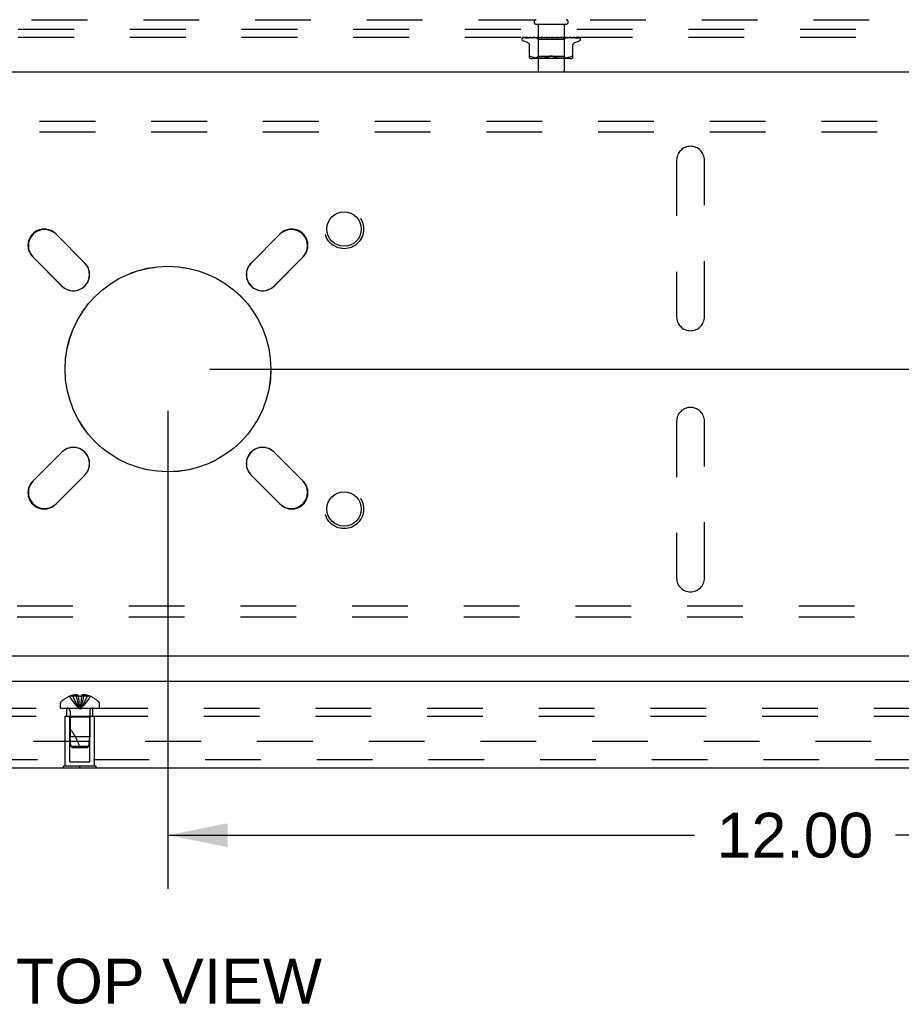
# Model space of a CAD drawing. Header units: inches. Extents: x 0 to 97.1, y 0 to 62.9.
# Tile 48 of 60: x 80.3 to 88.7, y 44.5 to 53.9. Entities that reach past the tile are written whole.
import ezdxf

# ---------------------------------------------------------------- set-up
doc = ezdxf.new("R2010")
doc.units = ezdxf.units.IN
doc.header["$LTSCALE"] = 5.342857
doc.header["$MEASUREMENT"] = 0
doc.linetypes.add('HIDDEN', pattern=[0.2, 0.1, -0.1])
doc.layers.get('0').update_dxf_attribs({"linetype": 'CONTINUOUS'})
for name, color, linetype in [('DEFAULT_2', 8, 'HIDDEN'), ('DIMENSIONS', 7, 'CONTINUOUS'), ('FRONT_COVER', 7, 'CONTINUOUS'), ('REAR_DOOR', 7, 'CONTINUOUS'), ('SUBPANEL', 7, 'CONTINUOUS')]:
    doc.layers.add(name, color=color, linetype=linetype)
doc.styles.get("Standard").update_dxf_attribs({"font": 'arial.ttf'})
doc.dimstyles.new('DIMSTYLE_1', dxfattribs={"dimtxt": 0.428571, "dimasz": 0.571429, "dimexe": 0.09, "dimexo": 0.07, "dimgap": 0.0375, "dimtad": 0, "dimtih": 1, "dimtoh": 1, "dimzin": 4, "dimdsep": 46, "dimtxsty": 'Standard', "dimblk": '_FILLED', "dimblk1": '_FILLED', "dimblk2": '_FILLED', "dimcen": 0.09, "dimadec": 3, "dimazin": 1, "dimtfac": 1, "dimtdec": 3, "dimtofl": 0, "dimtmove": 0, "dimatfit": 3, "dimldrblk": '_FILLED', "dimfxl": 0, "dimtolj": 1, "dimtzin": 4, "dimarcsym": 0})

# ---------------------------------------------------------------- blocks, each defined once
blk = doc.blocks.new('_FILLED')
at = {"color": 0, "linetype": 'ByBlock'}
blk.add_solid([(0, 0), (-1, 0.2), (-1, -0.2)], dxfattribs=at)
blk = doc.blocks.new('*D10')
at = {"layer": 'DIMENSIONS', "color": 2, "linetype": 'Continuous'}
for p, q in [((82.0902, 50.5994), (95.2337, 50.5994)), ((94.7194, 50.5994), (94.7194, 49.653)), ((94.7194, 47.8494), (94.7194, 48.7958)), ((93.9552, 47.8494), (95.2337, 47.8494))]:
    blk.add_line(p, q, dxfattribs=at)
at = {"layer": 'DIMENSIONS', "color": 2, "linetype": 'Continuous', "xscale": 0.5714285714, "yscale": 0.5714285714, "zscale": 0.5714285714}
for p, rotation in [((94.7194, 50.5994), 90), ((94.7194, 47.8494), 270)]:
    blk.add_blockref('_FILLED', p, dxfattribs=dict(at, rotation=rotation))
at = {"layer": 'DIMENSIONS', "color": 2, "linetype": 'Continuous', "insert": (94.7194, 49.4387), "char_height": 0.42857, "width": 1.164631, "attachment_point": 2, "line_spacing_factor": 0.9}
blk.add_mtext('2.75', dxfattribs=at)
blk = doc.blocks.new('*D11')
at = {"layer": 'DIMENSIONS', "color": 2, "linetype": 'Continuous'}
for p, q in [((94.0152, 53.8494), (95.2337, 53.8494)), ((94.7194, 53.8494), (94.7194, 52.653)), ((94.7194, 50.5994), (94.7194, 51.7958)), ((82.0902, 50.5994), (95.2337, 50.5994))]:
    blk.add_line(p, q, dxfattribs=at)
at = {"layer": 'DIMENSIONS', "color": 2, "linetype": 'Continuous', "xscale": 0.5714285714, "yscale": 0.5714285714, "zscale": 0.5714285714}
for p, rotation in [((94.7194, 53.8494), 90), ((94.7194, 50.5994), 270)]:
    blk.add_blockref('_FILLED', p, dxfattribs=dict(at, rotation=rotation))
at = {"layer": 'DIMENSIONS', "color": 2, "linetype": 'Continuous', "insert": (94.7194, 52.4387), "char_height": 0.42857, "width": 1.164631, "attachment_point": 2, "line_spacing_factor": 0.9}
blk.add_mtext('3.25', dxfattribs=at)
blk = doc.blocks.new('*D12')
at = {"layer": 'DIMENSIONS', "color": 2, "linetype": 'Continuous'}
for p, q in [((81.6902, 50.1994), (81.6902, 45.6223)), ((93.6902, 47.5924), (93.6902, 45.6223)), ((81.6902, 46.1366), (86.7271, 46.1366)), ((93.6902, 46.1366), (88.6533, 46.1366))]:
    blk.add_line(p, q, dxfattribs=at)
at = {"layer": 'DIMENSIONS', "color": 2, "linetype": 'Continuous', "xscale": 0.5714285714, "yscale": 0.5714285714, "zscale": 0.5714285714, "rotation": 180}
blk.add_blockref('_FILLED', (81.6902, 46.1366), dxfattribs=at)
at = {"layer": 'DIMENSIONS', "color": 2, "linetype": 'Continuous', "xscale": 0.5714285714, "yscale": 0.5714285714, "zscale": 0.5714285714}
blk.add_blockref('_FILLED', (93.6902, 46.1366), dxfattribs=at)
at = {"layer": 'DIMENSIONS', "color": 2, "linetype": 'Continuous', "insert": (87.6902, 46.3509), "char_height": 0.42857, "width": 1.49761, "attachment_point": 2, "line_spacing_factor": 0.9}
blk.add_mtext('12.00', dxfattribs=at)

msp = doc.modelspace()

# ---------------------------------------------------------------- linework, layer by layer
at = {"color": 3, "linetype": 'Continuous'}
for p, q in [((80.618952, 51.889863), (80.894724, 51.614091)), ((82.485714, 51.614091), (82.761486, 51.889863)), ((80.675521, 51.394888), (80.399749, 51.67066)), ((82.980689, 51.67066), (82.704917, 51.394888)), ((80.399749, 49.528126), (80.675521, 49.803898)), ((82.704917, 49.803898), (82.980689, 49.528126)), ((80.894724, 49.584695), (80.618952, 49.308923)), ((82.761486, 49.308923), (82.485714, 49.584695)), ((93.615219, 47.849393), (69.765219, 47.849393))]:
    msp.add_line(p, q, dxfattribs=at)
for centre, radius in [((83.375219, 51.939393), 0.165), ((81.690219, 50.599393), 0.98425), ((83.375219, 49.259393), 0.165)]:
    msp.add_circle(centre, radius, dxfattribs=at)
for centre, start, end in [((80.509351, 51.780261), 45, 225), ((82.871088, 51.780261), 315, 135), ((80.785123, 51.50449), 225, 45), ((82.595316, 51.50449), 135, 315), ((80.785123, 49.694296), 315, 135), ((82.595316, 49.694296), 45, 225), ((80.509351, 49.418525), 135, 315), ((82.871088, 49.418525), 225, 45)]:
    msp.add_arc(centre, 0.155, start, end, dxfattribs=at)
at = {"layer": 'DEFAULT_2', "color": 8, "linetype": 'HIDDEN'}
for p, q in [((93.615219, 53.849393), (69.765219, 53.849393)), ((93.615219, 53.774393), (69.765219, 53.774393)), ((70.845219, 52.974393), (92.535219, 52.974393)), ((70.845219, 52.870393), (92.535219, 52.870393)), ((86.557219, 52.599393), (86.557219, 51.099393)), ((86.823219, 51.099393), (86.823219, 52.599393)), ((80.61577, 51.893752), (80.895078, 51.614445)), ((82.485361, 51.614445), (82.764668, 51.893752)), ((80.675167, 51.394535), (80.39586, 51.673842)), ((82.984578, 51.673842), (82.705271, 51.394535)), ((86.557219, 50.099393), (86.557219, 48.599393)), ((86.823219, 48.599393), (86.823219, 50.099393)), ((80.39586, 49.524944), (80.675167, 49.804252)), ((82.705271, 49.804252), (82.984578, 49.524944)), ((80.895078, 49.584341), (80.61577, 49.305034)), ((82.764668, 49.305034), (82.485361, 49.584341)), ((92.535219, 48.328393), (70.845219, 48.328393)), ((92.535219, 48.224393), (70.845219, 48.224393)), ((70.787797, 47.036885), (92.592641, 47.036885))]:
    msp.add_line(p, q, dxfattribs=at)
for centre, radius in [((83.375219, 51.939393), 0.1875), ((81.690219, 50.599393), 0.985), ((83.375219, 49.259393), 0.1875)]:
    msp.add_circle(centre, radius, dxfattribs=at)
for centre, radius, start, end in [((86.690219, 52.599393), 0.133, 0, 180), ((80.505815, 51.783797), 0.1555, 45, 225), ((82.874623, 51.783797), 0.1555, 315, 135), ((80.785123, 51.50449), 0.1555, 225, 45), ((82.595316, 51.50449), 0.1555, 135, 315), ((86.690219, 51.099393), 0.133, 180, 360), ((86.690219, 50.099393), 0.133, 0, 180), ((80.785123, 49.694296), 0.1555, 315, 135), ((82.595316, 49.694296), 0.1555, 45, 225), ((80.505815, 49.414989), 0.1555, 135, 315), ((82.874623, 49.414989), 0.1555, 225, 45), ((86.690219, 48.599393), 0.133, 180, 360)]:
    msp.add_arc(centre, radius, start, end, dxfattribs=at)
at = {"layer": 'FRONT_COVER', "color": 8, "linetype": 'HIDDEN'}
for p, q in [((69.700219, 53.944393), (93.680219, 53.944393)), ((85.214886, 53.901393), (85.498886, 53.901393)), ((85.232886, 53.901393), (85.232886, 53.454393)), ((85.480886, 53.901393), (85.480886, 53.454393)), ((85.075636, 53.757897), (85.075636, 53.758726)), ((85.085255, 53.77175), (85.131796, 53.772425)), ((85.128894, 53.726842), (85.086602, 53.742235)), ((85.086678, 53.774393), (85.361226, 53.774393)), ((85.096255, 53.77175), (85.14032, 53.772425)), ((85.112739, 53.771711), (85.113202, 53.771751)), ((85.113197, 53.77175), (85.229515, 53.773607)), ((85.116085, 53.77175), (85.135922, 53.772081)), ((85.131413, 53.772425), (85.19612, 53.773352)), ((85.135922, 53.772081), (85.195472, 53.77306)), ((85.14032, 53.772425), (85.202056, 53.773352)), ((85.140641, 53.771745), (85.140735, 53.771751)), ((85.140731, 53.77175), (85.243989, 53.773607)), ((85.144855, 53.771813), (85.144577, 53.77175)), ((85.144628, 53.77175), (85.197713, 53.772751)), ((85.162984, 53.774393), (85.157324, 53.773773)), ((85.176091, 53.771751), (85.262806, 53.773607)), ((85.176226, 53.771761), (85.176095, 53.771751)), ((85.183385, 53.77253), (85.176234, 53.771761)), ((85.180857, 53.771751), (85.224683, 53.772751)), ((85.191572, 53.773378), (85.183385, 53.77253)), ((85.196002, 53.773352), (85.214046, 53.773607)), ((85.19612, 53.773352), (85.214098, 53.773607)), ((85.197713, 53.772751), (85.244326, 53.773607)), ((85.201705, 53.773352), (85.219316, 53.773607)), ((85.212635, 53.774393), (85.231636, 53.755392)), ((85.214098, 53.773606), (85.214022, 53.77363)), ((85.214046, 53.773606), (85.214073, 53.77363)), ((85.218008, 53.771752), (85.285045, 53.773608)), ((85.218262, 53.771768), (85.218012, 53.771752)), ((85.230797, 53.772967), (85.218269, 53.771769)), ((85.219317, 53.773606), (85.219135, 53.77363)), ((85.219164, 53.773606), (85.219286, 53.77363)), ((85.223477, 53.771752), (85.256458, 53.772753)), ((85.224683, 53.772751), (85.263219, 53.773607)), ((85.229515, 53.773606), (85.229226, 53.77363)), ((85.229266, 53.773606), (85.229472, 53.77363)), ((85.239615, 53.773785), (85.230797, 53.772967)), ((85.482136, 53.755392), (85.231636, 53.755392)), ((85.231636, 53.755392), (85.231636, 53.592369)), ((85.238068, 53.774393), (85.243931, 53.77363)), ((85.246345, 53.774393), (85.239615, 53.773785)), ((85.244326, 53.773607), (85.243931, 53.77363)), ((85.243989, 53.773607), (85.244263, 53.77363)), ((85.249382, 53.774393), (85.244263, 53.77363)), ((85.255696, 53.774393), (85.262718, 53.77363)), ((85.256458, 53.772753), (85.285523, 53.773609)), ((85.263219, 53.773607), (85.262718, 53.77363)), ((85.262805, 53.773608), (85.263125, 53.77363)), ((85.269527, 53.774393), (85.263125, 53.77363)), ((85.265257, 53.771772), (85.264993, 53.771755)), ((85.264997, 53.771755), (85.309932, 53.773611)), ((85.265285, 53.771774), (85.279073, 53.773011)), ((85.270989, 53.771757), (85.285034, 53.772431)), ((85.276981, 53.774393), (85.284909, 53.77363)), ((85.279073, 53.773011), (85.284839, 53.773522)), ((85.284839, 53.773522), (85.287788, 53.773781)), ((85.285151, 53.773612), (85.284909, 53.77363)), ((85.285034, 53.772431), (85.298543, 53.773066)), ((85.285045, 53.773608), (85.285375, 53.77363)), ((85.285523, 53.773609), (85.285151, 53.773612)), ((85.29283, 53.774393), (85.285375, 53.77363)), ((85.287788, 53.773781), (85.291989, 53.774149)), ((85.291989, 53.774149), (85.294798, 53.774393)), ((85.298543, 53.773066), (85.310469, 53.773612)), ((85.301153, 53.774393), (85.309702, 53.77363)), ((85.310469, 53.773612), (85.309702, 53.77363)), ((85.309932, 53.773611), (85.31021, 53.77363)), ((85.318448, 53.774393), (85.31021, 53.77363)), ((85.315518, 53.771774), (85.345456, 53.774393)), ((85.321989, 53.771799), (85.327387, 53.772467)), ((85.32734, 53.774393), (85.336199, 53.77363)), ((85.327387, 53.772467), (85.332674, 53.773099)), ((85.332674, 53.773099), (85.337416, 53.773645)), ((85.354595, 53.774393), (85.363445, 53.77363)), ((85.360414, 53.774393), (85.36079, 53.774199)), ((85.362215, 53.77361), (85.362095, 53.773719)), ((85.362299, 53.773533), (85.362215, 53.77361)), ((85.362347, 53.773491), (85.362299, 53.773533)), ((85.362461, 53.773392), (85.362401, 53.773444)), ((85.363165, 53.772854), (85.363181, 53.772843)), ((85.372876, 53.774393), (85.363982, 53.77363)), ((85.367081, 53.774393), (85.626923, 53.774393)), ((85.381933, 53.774393), (85.390453, 53.77363)), ((85.390071, 53.773619), (85.398438, 53.773073)), ((85.39065, 53.773615), (85.390453, 53.77363)), ((85.39065, 53.773615), (85.423871, 53.77176)), ((85.399719, 53.774393), (85.390976, 53.77363)), ((85.423672, 53.771774), (85.393812, 53.774393)), ((85.398438, 53.773073), (85.407885, 53.772439)), ((85.407885, 53.772439), (85.417668, 53.771765)), ((85.408365, 53.774393), (85.416248, 53.77363)), ((85.416056, 53.773609), (85.416737, 53.77363)), ((85.416057, 53.77361), (85.439969, 53.772754)), ((85.416564, 53.773609), (85.416248, 53.77363)), ((85.416564, 53.773609), (85.472804, 53.771753)), ((85.425013, 53.774393), (85.416737, 53.77363)), ((85.423881, 53.771759), (85.423681, 53.771773)), ((85.432937, 53.774393), (85.439898, 53.77363)), ((85.43978, 53.773607), (85.440336, 53.77363)), ((85.439781, 53.773608), (85.473735, 53.772752)), ((85.440227, 53.773607), (85.439898, 53.77363)), ((85.439969, 53.772754), (85.467052, 53.771754)), ((85.440228, 53.773608), (85.517453, 53.771751)), ((85.447845, 53.774393), (85.440336, 53.77363)), ((85.454941, 53.773384), (85.443595, 53.774393)), ((85.45476, 53.774393), (85.460547, 53.77363)), ((85.472526, 53.771771), (85.454941, 53.773384)), ((85.46047, 53.773607), (85.460918, 53.77363)), ((85.460471, 53.773607), (85.503239, 53.772751)), ((85.460847, 53.773607), (85.460547, 53.77363)), ((85.460847, 53.773607), (85.556266, 53.771751)), ((85.46739, 53.774393), (85.460918, 53.77363)), ((85.472813, 53.771753), (85.472531, 53.77177)), ((85.473046, 53.774393), (85.47745, 53.77363)), ((85.473735, 53.772752), (85.512313, 53.771751)), ((85.477398, 53.773606), (85.477741, 53.77363)), ((85.477399, 53.773607), (85.527434, 53.772751)), ((85.477692, 53.773606), (85.47745, 53.77363)), ((85.477693, 53.773607), (85.587855, 53.77175)), ((85.482941, 53.774393), (85.477741, 53.77363)), ((85.500377, 53.773633), (85.482136, 53.755392)), ((85.482136, 53.755392), (85.482136, 53.592369)), ((85.489959, 53.773606), (85.490195, 53.77363)), ((85.48996, 53.773607), (85.52637, 53.773059)), ((85.490161, 53.773606), (85.489995, 53.77363)), ((85.496799, 53.773784), (85.490262, 53.774393)), ((85.505286, 53.772964), (85.496799, 53.773784)), ((85.497703, 53.773606), (85.497831, 53.77363)), ((85.497703, 53.773607), (85.515638, 53.773352)), ((85.497805, 53.773606), (85.49773, 53.77363)), ((85.501098, 53.774393), (85.50035, 53.773606)), ((85.50035, 53.773607), (85.539046, 53.773059)), ((85.500356, 53.773612), (85.500373, 53.77363)), ((85.503239, 53.772751), (85.551915, 53.771751)), ((85.517239, 53.771765), (85.505286, 53.772964)), ((85.506626, 53.773352), (85.525599, 53.773059)), ((85.517449, 53.771752), (85.517246, 53.771765)), ((85.52637, 53.773059), (85.546568, 53.77275)), ((85.527434, 53.772751), (85.584447, 53.77175)), ((85.539046, 53.773059), (85.606841, 53.772081)), ((85.546568, 53.77275), (85.611085, 53.77175)), ((85.55622, 53.771755), (85.54958, 53.772525)), ((85.556261, 53.771751), (85.556229, 53.771754)), ((85.556649, 53.77275), (85.578719, 53.772425)), ((85.578719, 53.772425), (85.623927, 53.77175)), ((85.588097, 53.771732), (85.582644, 53.772507)), ((85.584449, 53.771751), (85.584678, 53.771733)), ((85.584878, 53.726842), (85.62717, 53.742235)), ((85.58785, 53.771751), (85.587962, 53.771747)), ((85.587962, 53.771747), (85.588106, 53.771732)), ((85.633566, 53.770128), (85.633275, 53.770412)), ((85.633621, 53.770075), (85.633566, 53.770128)), ((85.638136, 53.757897), (85.638136, 53.758726)), ((85.148552, 53.577885), (85.148552, 53.707107)), ((85.565219, 53.577885), (85.565219, 53.707107)), ((85.171598, 53.589699), (85.163136, 53.593304)), ((85.171568, 53.589708), (85.180458, 53.586633)), ((85.536478, 53.572369), (85.177293, 53.572369)), ((85.18041, 53.586648), (85.189815, 53.584124)), ((85.189763, 53.584137), (85.199371, 53.582122)), ((85.19932, 53.582131), (85.208907, 53.58061)), ((85.208857, 53.580618), (85.218277, 53.579507)), ((85.231636, 53.592369), (85.211636, 53.572369)), ((85.218221, 53.579512), (85.227204, 53.578742)), ((85.227121, 53.578748), (85.235854, 53.578259)), ((85.482136, 53.592369), (85.231636, 53.592369)), ((85.235739, 53.578264), (85.244235, 53.577973)), ((85.244091, 53.577976), (85.252547, 53.57789)), ((85.252376, 53.57789), (85.260973, 53.57797)), ((85.260783, 53.577966), (85.26956, 53.578258)), ((85.269361, 53.578249), (85.278446, 53.578761)), ((85.278251, 53.578747), (85.287544, 53.579545)), ((85.287363, 53.579527), (85.296857, 53.580653)), ((85.306248, 53.582155), (85.296857, 53.580653)), ((85.315545, 53.584099), (85.324852, 53.586594)), ((85.324804, 53.58658), (85.333722, 53.589665)), ((85.333701, 53.589657), (85.342303, 53.593304)), ((85.380071, 53.589657), (85.371469, 53.593304)), ((85.388919, 53.586594), (85.398226, 53.584099)), ((85.398143, 53.584118), (85.407644, 53.582133)), ((85.407523, 53.582155), (85.417068, 53.580632)), ((85.416914, 53.580653), (85.426408, 53.579527)), ((85.426228, 53.579545), (85.435521, 53.578747)), ((85.435325, 53.578761), (85.444411, 53.578249)), ((85.444212, 53.578258), (85.452988, 53.577966)), ((85.452799, 53.57797), (85.461395, 53.57789)), ((85.461225, 53.57789), (85.469681, 53.577976)), ((85.469536, 53.577973), (85.478033, 53.578264)), ((85.477918, 53.578259), (85.48665, 53.578748)), ((85.482136, 53.592369), (85.502136, 53.572369)), ((85.486568, 53.578742), (85.495551, 53.579512)), ((85.495495, 53.579507), (85.504914, 53.580618)), ((85.504864, 53.58061), (85.514452, 53.582131)), ((85.514401, 53.582122), (85.524009, 53.584137)), ((85.523956, 53.584124), (85.533362, 53.586648)), ((85.533314, 53.586633), (85.542204, 53.589708)), ((85.542174, 53.589699), (85.550636, 53.593304))]:
    msp.add_line(p, q, dxfattribs=at)
at = {"layer": 'FRONT_COVER', "color": 3, "linetype": 'Continuous'}
msp.add_line((69.570219, 53.444393), (93.810219, 53.444393), dxfattribs=at)
at = {"layer": 'FRONT_COVER', "color": 8, "linetype": 'HIDDEN'}
for points in [[(85.082528, 53.771059), (85.08286, 53.771223), (85.083381, 53.771428), (85.083975, 53.771597), (85.084618, 53.771708), (85.085259, 53.771751)], [(85.09233, 53.774393), (85.090706, 53.774013), (85.089074, 53.773577), (85.087537, 53.773113), (85.086084, 53.772618), (85.084709, 53.772086), (85.08341, 53.771506), (85.082534, 53.771062)], [(85.083024, 53.770993), (85.082989, 53.770968), (85.082932, 53.770927), (85.082975, 53.770955), (85.083128, 53.771046), (85.083401, 53.771188), (85.083782, 53.771352), (85.084262, 53.771515), (85.084816, 53.771647), (85.085417, 53.771729), (85.085856, 53.771751)], [(85.089113, 53.774393), (85.088891, 53.774314), (85.088217, 53.774051), (85.087573, 53.773771), (85.086959, 53.773479), (85.086378, 53.773177), (85.08583, 53.772872), (85.085318, 53.772568), (85.084841, 53.772268), (85.084404, 53.77198), (85.084008, 53.771707), (85.083661, 53.771459), (85.083024, 53.770993)], [(85.086673, 53.774393), (85.085704, 53.774023), (85.084832, 53.773627), (85.084696, 53.773558)], [(85.093359, 53.771607), (85.093567, 53.771654), (85.094049, 53.771726), (85.094485, 53.771751)], [(85.107245, 53.774393), (85.105518, 53.774113), (85.103231, 53.773714), (85.101009, 53.773296), (85.098854, 53.772863), (85.096765, 53.772413), (85.094749, 53.771947), (85.093363, 53.771606)], [(85.09448, 53.77175), (85.160991, 53.77275), (85.18182, 53.773059)], [(85.095068, 53.771623), (85.094998, 53.771586), (85.094856, 53.771514), (85.094828, 53.771501), (85.094925, 53.771538), (85.09516, 53.771609), (85.095521, 53.771686), (85.095993, 53.77174), (85.096256, 53.771751)], [(85.095564, 53.771893), (85.095237, 53.771713), (85.095068, 53.771623)], [(85.100821, 53.774393), (85.100567, 53.774304), (85.099888, 53.774048), (85.099234, 53.773776), (85.098609, 53.773494), (85.098011, 53.773207), (85.097445, 53.77292), (85.096911, 53.772638), (85.096415, 53.772367), (85.095564, 53.771893)], [(85.131064, 53.774393), (85.129121, 53.774147), (85.126187, 53.773756), (85.123275, 53.773348), (85.120392, 53.772926), (85.117538, 53.77249), (85.114721, 53.772039), (85.112746, 53.771711)], [(85.115712, 53.771743), (85.115634, 53.771716), (85.115576, 53.771697), (85.115645, 53.771712), (85.11585, 53.771739), (85.116082, 53.771751)], [(85.117008, 53.772327), (85.116523, 53.772096), (85.116121, 53.771912), (85.115818, 53.771785), (85.115712, 53.771743)], [(85.12171, 53.774393), (85.121194, 53.774209), (85.120382, 53.773892), (85.119609, 53.773562), (85.118878, 53.773229), (85.118195, 53.772904), (85.117008, 53.772327)], [(85.157324, 53.773773), (85.153802, 53.773369), (85.150268, 53.77295), (85.146722, 53.772517), (85.14065, 53.771746)], [(85.151025, 53.774393), (85.150377, 53.774154), (85.1495, 53.7738), (85.148674, 53.773441), (85.147909, 53.773094), (85.147194, 53.772766), (85.146529, 53.772466), (85.145928, 53.772206), (85.145399, 53.771996), (85.144982, 53.771851), (85.144855, 53.771813)], [(85.184241, 53.772893), (85.183556, 53.77259), (85.182911, 53.772321), (85.182313, 53.772096), (85.18179, 53.771927), (85.181361, 53.77182), (85.181046, 53.771767), (85.180855, 53.771752)], [(85.1877, 53.774393), (85.187244, 53.774218), (85.186455, 53.773891), (85.185691, 53.773553), (85.184241, 53.772893)], [(85.201877, 53.774393), (85.199529, 53.774168), (85.191572, 53.773378)], [(85.212707, 53.774393), (85.212987, 53.774201), (85.213299, 53.77401), (85.213644, 53.773819), (85.214022, 53.77363)], [(85.213009, 53.774393), (85.213323, 53.77412), (85.213583, 53.773904), (85.213792, 53.773744), (85.213945, 53.773645), (85.214038, 53.773607), (85.214046, 53.773606)], [(85.213644, 53.774393), (85.21385, 53.77412), (85.214, 53.773904), (85.214093, 53.773744), (85.214128, 53.773645), (85.214104, 53.773607), (85.214098, 53.773606)], [(85.214447, 53.774393), (85.214303, 53.774201), (85.214193, 53.77401), (85.214116, 53.773819), (85.214073, 53.77363)], [(85.216179, 53.774393), (85.216871, 53.774201), (85.217595, 53.77401), (85.218349, 53.773819), (85.219135, 53.77363)], [(85.217575, 53.774393), (85.217984, 53.77412), (85.218346, 53.773904), (85.218663, 53.773744), (85.218928, 53.773645), (85.219135, 53.773607), (85.219164, 53.773606)], [(85.221335, 53.774393), (85.220773, 53.774201), (85.220244, 53.77401), (85.219748, 53.773819), (85.219286, 53.77363)], [(85.219455, 53.774393), (85.219547, 53.77412), (85.219581, 53.773904), (85.219554, 53.773744), (85.21947, 53.773645), (85.219317, 53.773606)], [(85.228835, 53.773694), (85.227355, 53.772985), (85.226624, 53.772653), (85.225906, 53.772354), (85.225224, 53.772107), (85.224594, 53.771923), (85.224044, 53.77181), (85.223595, 53.771759), (85.223468, 53.771753)], [(85.224735, 53.774393), (85.225816, 53.774201), (85.226925, 53.77401), (85.228061, 53.773819), (85.229226, 53.77363)], [(85.227175, 53.774393), (85.227666, 53.77412), (85.228116, 53.773904), (85.22853, 53.773744), (85.228898, 53.773645), (85.229211, 53.773607), (85.229266, 53.773606)], [(85.230394, 53.774393), (85.229585, 53.774043), (85.228835, 53.773694)], [(85.233122, 53.774393), (85.232162, 53.774201), (85.231233, 53.77401), (85.230337, 53.773819), (85.229472, 53.77363)], [(85.230234, 53.774393), (85.230208, 53.77412), (85.230124, 53.773904), (85.229979, 53.773744), (85.229779, 53.773645), (85.229515, 53.773606)], [(85.241464, 53.774393), (85.242018, 53.77412), (85.24254, 53.773904), (85.243036, 53.773744), (85.243493, 53.773645), (85.243901, 53.773607), (85.243989, 53.773607)], [(85.24559, 53.774393), (85.245447, 53.77412), (85.245249, 53.773904), (85.244991, 53.773744), (85.244683, 53.773645), (85.244326, 53.773607)], [(85.259924, 53.774393), (85.260526, 53.774118), (85.261101, 53.773902), (85.261654, 53.773744), (85.262178, 53.773646), (85.262667, 53.773608), (85.262805, 53.773608)], [(85.264969, 53.774393), (85.264714, 53.77412), (85.264408, 53.773904), (85.264047, 53.773744), (85.263641, 53.773645), (85.263219, 53.773607)], [(85.277531, 53.774393), (85.277354, 53.774308), (85.276749, 53.774001), (85.276155, 53.773684), (85.275558, 53.77336), (85.274945, 53.773037), (85.274306, 53.77272), (85.273636, 53.772422), (85.272947, 53.772161), (85.272244, 53.771951), (85.271571, 53.771816), (85.270971, 53.771757)], [(85.281889, 53.774393), (85.282508, 53.77412), (85.283116, 53.773904), (85.283719, 53.773744), (85.284303, 53.773645), (85.284853, 53.773607), (85.285045, 53.773608)], [(85.28767, 53.774393), (85.287342, 53.774139), (85.286975, 53.773933), (85.286566, 53.773775), (85.286123, 53.773668), (85.285652, 53.773614), (85.285523, 53.773609)], [(85.306565, 53.774393), (85.307183, 53.77412), (85.307801, 53.773904), (85.308426, 53.773744), (85.309042, 53.773645), (85.309635, 53.773607), (85.309932, 53.773611)], [(85.312872, 53.774393), (85.312425, 53.77412), (85.311942, 53.773904), (85.311416, 53.773744), (85.310861, 53.773645), (85.310469, 53.773612)], [(85.327313, 53.774393), (85.327155, 53.774298), (85.326771, 53.774052), (85.326405, 53.773805), (85.326031, 53.773549), (85.325639, 53.773285), (85.325218, 53.773017), (85.324752, 53.772744), (85.324227, 53.772475), (85.323645, 53.772225), (85.323002, 53.772009), (85.322334, 53.771852), (85.321903, 53.77179)], [(85.333059, 53.774393), (85.333654, 53.77412), (85.33426, 53.773904), (85.334885, 53.773744), (85.335511, 53.773645), (85.336125, 53.773607), (85.336731, 53.77363)], [(85.337416, 53.773645), (85.336813, 53.773607), (85.336199, 53.77363)], [(85.339666, 53.774393), (85.339145, 53.77412), (85.338597, 53.773904), (85.338016, 53.773744), (85.337416, 53.773645)], [(85.36079, 53.774199), (85.360965, 53.77412), (85.361537, 53.773904), (85.362138, 53.773744), (85.362753, 53.773645), (85.363365, 53.773607), (85.363982, 53.77363)], [(85.36079, 53.774199), (85.361202, 53.773998), (85.361649, 53.773766), (85.362075, 53.77353), (85.362481, 53.773291), (85.36287, 53.773048), (85.363165, 53.772854)], [(85.362095, 53.773719), (85.362039, 53.77377), (85.361954, 53.773845), (85.361843, 53.773939), (85.361697, 53.774057), (85.361527, 53.774186), (85.361348, 53.774313), (85.361226, 53.774393)], [(85.362187, 53.773631), (85.362224, 53.773601), (85.362441, 53.773411)], [(85.362441, 53.773411), (85.362625, 53.773256), (85.362864, 53.773068), (85.363165, 53.772854)], [(85.362687, 53.773205), (85.362604, 53.773272), (85.362529, 53.773335)], [(85.363181, 53.772843), (85.363104, 53.772895), (85.362984, 53.772979), (85.362876, 53.773059), (85.362777, 53.773134)], [(85.363181, 53.772843), (85.36351, 53.772637), (85.363918, 53.772415), (85.364385, 53.772204), (85.364906, 53.772021), (85.365476, 53.771875), (85.366073, 53.771783), (85.366665, 53.77175), (85.367251, 53.771774)], [(85.367081, 53.774393), (85.366506, 53.77412), (85.365914, 53.773904), (85.365298, 53.773744), (85.364675, 53.773645), (85.364059, 53.773607), (85.363445, 53.77363)], [(85.387642, 53.774393), (85.388128, 53.77412), (85.388646, 53.773904), (85.389202, 53.773744), (85.389782, 53.773645), (85.39007, 53.773618)], [(85.39007, 53.773618), (85.390371, 53.773607), (85.390976, 53.77363)], [(85.394129, 53.774393), (85.393519, 53.77412), (85.392904, 53.773904), (85.392276, 53.773744), (85.391652, 53.773645), (85.391046, 53.773607), (85.39065, 53.773615)], [(85.412325, 53.773966), (85.411817, 53.774254), (85.411558, 53.774393)], [(85.417708, 53.771763), (85.417562, 53.771774), (85.416925, 53.771862), (85.416259, 53.772021), (85.415596, 53.772242), (85.414971, 53.7725), (85.414382, 53.772785), (85.413835, 53.773079), (85.413319, 53.773376), (85.412325, 53.773966)], [(85.413758, 53.774393), (85.414162, 53.77412), (85.414607, 53.773904), (85.415098, 53.773744), (85.415622, 53.773645), (85.416056, 53.773609)], [(85.41983, 53.774393), (85.419209, 53.77412), (85.418592, 53.773904), (85.417976, 53.773744), (85.417373, 53.773645), (85.416799, 53.773607), (85.416564, 53.773609)], [(85.437819, 53.774393), (85.438126, 53.77412), (85.438482, 53.773904), (85.43889, 53.773744), (85.43934, 53.773645), (85.43978, 53.773607)], [(85.443256, 53.774393), (85.442645, 53.77412), (85.442051, 53.773904), (85.441467, 53.773744), (85.440907, 53.773645), (85.440386, 53.773607), (85.440227, 53.773607)], [(85.458954, 53.774393), (85.459154, 53.77412), (85.459407, 53.773904), (85.459718, 53.773744), (85.460077, 53.773645), (85.46047, 53.773607)], [(85.46292, 53.773092), (85.461568, 53.773772), (85.4609, 53.774099), (85.460257, 53.774393)], [(85.463561, 53.774393), (85.462982, 53.77412), (85.462431, 53.773904), (85.461901, 53.773744), (85.461405, 53.773645), (85.460956, 53.773607), (85.460847, 53.773607)], [(85.467064, 53.771754), (85.466954, 53.771759), (85.466403, 53.771821), (85.465756, 53.771958), (85.465051, 53.772174), (85.464335, 53.772445), (85.463618, 53.772758), (85.46292, 53.773092)], [(85.476401, 53.774393), (85.476485, 53.77412), (85.476628, 53.773904), (85.47683, 53.773744), (85.477085, 53.773645), (85.477398, 53.773606)], [(85.48001, 53.774393), (85.479485, 53.77412), (85.478996, 53.773904), (85.47854, 53.773744), (85.478125, 53.773645), (85.477764, 53.773607), (85.477692, 53.773606)], [(85.487133, 53.774393), (85.487898, 53.774201), (85.48863, 53.77401), (85.489329, 53.773819), (85.489995, 53.77363)], [(85.489528, 53.774393), (85.489494, 53.77412), (85.48952, 53.773904), (85.489606, 53.773744), (85.489748, 53.773645), (85.489959, 53.773606)], [(85.492009, 53.774393), (85.491556, 53.77412), (85.491148, 53.773904), (85.490782, 53.773744), (85.490464, 53.773645), (85.490203, 53.773607), (85.490161, 53.773606)], [(85.493935, 53.774393), (85.493044, 53.774201), (85.492124, 53.77401), (85.491174, 53.773819), (85.490195, 53.77363)], [(85.496513, 53.774393), (85.496868, 53.774201), (85.497189, 53.77401), (85.497476, 53.773819), (85.49773, 53.77363)], [(85.497861, 53.774393), (85.49771, 53.77412), (85.497619, 53.773904), (85.497585, 53.773744), (85.49761, 53.773645), (85.497703, 53.773606)], [(85.499124, 53.774393), (85.49876, 53.77412), (85.498448, 53.773904), (85.498184, 53.773744), (85.497974, 53.773645), (85.497823, 53.773607), (85.497805, 53.773606)], [(85.499977, 53.774393), (85.499488, 53.774201), (85.498968, 53.77401), (85.498416, 53.773819), (85.497831, 53.77363)], [(85.500846, 53.774393), (85.500778, 53.774201), (85.500677, 53.77401), (85.500542, 53.773819), (85.500373, 53.77363)], [(85.508795, 53.772872), (85.507205, 53.773608), (85.506384, 53.773978), (85.505538, 53.774333), (85.505384, 53.774393)], [(85.512315, 53.771752), (85.511992, 53.771779), (85.511527, 53.771862), (85.510947, 53.772018), (85.510283, 53.772247), (85.509555, 53.772538), (85.508795, 53.772872)], [(85.515403, 53.773352), (85.602809, 53.772081), (85.62512, 53.77175)], [(85.525599, 53.773059), (85.587963, 53.772081), (85.608743, 53.77175)], [(85.54958, 53.772525), (85.54573, 53.772957), (85.541913, 53.773374), (85.53813, 53.773778), (85.532131, 53.774393)], [(85.547412, 53.773509), (85.546616, 53.773856), (85.545783, 53.774194), (85.545252, 53.774393)], [(85.551917, 53.771751), (85.551915, 53.771751), (85.551828, 53.77176), (85.5516, 53.771801), (85.55124, 53.771896), (85.550763, 53.772055), (85.550194, 53.772274), (85.549566, 53.772539), (85.548887, 53.772842), (85.547412, 53.773509)], [(85.582644, 53.772507), (85.579432, 53.772941), (85.576211, 53.773361), (85.572981, 53.773766), (85.569752, 53.774155), (85.567697, 53.774393)], [(85.584651, 53.771739), (85.584613, 53.771749), (85.584416, 53.77181), (85.584089, 53.771931), (85.583646, 53.772115), (85.58311, 53.772355), (85.582512, 53.772633), (85.581848, 53.772944), (85.58112, 53.773281), (85.580333, 53.773632), (85.579487, 53.773985), (85.578596, 53.774324), (85.578398, 53.774393)], [(85.611813, 53.771675), (85.610131, 53.772007), (85.607711, 53.772462), (85.605236, 53.772903), (85.602711, 53.773329), (85.600137, 53.77374), (85.597519, 53.774134), (85.595689, 53.774393)], [(85.607605, 53.772642), (85.607015, 53.772939), (85.606384, 53.773247), (85.605718, 53.773555), (85.605018, 53.773859), (85.604289, 53.77415), (85.603614, 53.774393)], [(85.606841, 53.772081), (85.629494, 53.77175), (85.629886, 53.771729), (85.630271, 53.771685), (85.630645, 53.771619), (85.631009, 53.771531), (85.63136, 53.771424), (85.631697, 53.7713), (85.632017, 53.771161), (85.632321, 53.771008), (85.632607, 53.770844), (85.632871, 53.770675), (85.633112, 53.770503), (85.633315, 53.770344), (85.633465, 53.770217), (85.633568, 53.770125), (85.633614, 53.770082), (85.63362, 53.770077)], [(85.609546, 53.771655), (85.609591, 53.771644), (85.609654, 53.771624), (85.609584, 53.771652), (85.609373, 53.771746), (85.609047, 53.771904), (85.608633, 53.772113), (85.607605, 53.772642)], [(85.608745, 53.771751), (85.609092, 53.771731), (85.609406, 53.771686), (85.609546, 53.771655)], [(85.61108, 53.771751), (85.611542, 53.77172), (85.611814, 53.771676)], [(85.62683, 53.771459), (85.625725, 53.771823), (85.624099, 53.772316), (85.622389, 53.772787), (85.620601, 53.773237), (85.618733, 53.773668), (85.616781, 53.774078), (85.615132, 53.774393)], [(85.624784, 53.772049), (85.624305, 53.772338), (85.623782, 53.772642), (85.623215, 53.772956), (85.62261, 53.773273), (85.621968, 53.773585), (85.62129, 53.773889), (85.620579, 53.774177), (85.619987, 53.774393)], [(85.623926, 53.771751), (85.624337, 53.77173), (85.62488, 53.771656), (85.625343, 53.771547), (85.625698, 53.77143), (85.625916, 53.771339), (85.625973, 53.771312)], [(85.625973, 53.771312), (85.626006, 53.771295), (85.625973, 53.771315), (85.625823, 53.771404), (85.625559, 53.771567), (85.624784, 53.772049)], [(85.625115, 53.771751), (85.625694, 53.771714), (85.626273, 53.771616), (85.626764, 53.771482), (85.626821, 53.771463)], [(85.633793, 53.769948), (85.632949, 53.770773), (85.631822, 53.77164), (85.630673, 53.772344), (85.629492, 53.77294), (85.628259, 53.773465), (85.626949, 53.773937), (85.625427, 53.774393)], [(85.633275, 53.770412), (85.633154, 53.770529), (85.633015, 53.770659), (85.632864, 53.770799), (85.632699, 53.770948), (85.632523, 53.771103), (85.632334, 53.771264), (85.632134, 53.771431), (85.631922, 53.771602), (85.631699, 53.771775), (85.631466, 53.771951), (85.631221, 53.772129), (85.630967, 53.772308), (85.630702, 53.772487), (85.630428, 53.772665), (85.630144, 53.772843), (85.62985, 53.773019), (85.629547, 53.773193), (85.629233, 53.773365), (85.62891, 53.773534), (85.628578, 53.773699), (85.628237, 53.773859), (85.627887, 53.774015), (85.627529, 53.774164), (85.627163, 53.774306), (85.626926, 53.774393)], [(85.129361, 53.726672), (85.131279, 53.725895), (85.134539, 53.724185), (85.137575, 53.722063), (85.140338, 53.719551), (85.142771, 53.716694), (85.144818, 53.71354), (85.146442, 53.710153), (85.147615, 53.706599), (85.148319, 53.702935), (85.148552, 53.699264)], [(85.565219, 53.699264), (85.565452, 53.702935), (85.566156, 53.706599), (85.56733, 53.710153), (85.568954, 53.71354), (85.571001, 53.716694), (85.573434, 53.719551), (85.576196, 53.722063), (85.579233, 53.724185), (85.582493, 53.725895), (85.58441, 53.726672)], [(85.15115, 53.596611), (85.15008, 53.596215), (85.149267, 53.595539), (85.148739, 53.594567), (85.148552, 53.593304)], [(85.15115, 53.596611), (85.15246, 53.596745), (85.154014, 53.596611), (85.155833, 53.596215), (85.157938, 53.595539), (85.160377, 53.594567), (85.163136, 53.593304)], [(85.296703, 53.580632), (85.306128, 53.582133), (85.315629, 53.584118)], [(85.342303, 53.593304), (85.343559, 53.593884), (85.344883, 53.594426), (85.34628, 53.594937), (85.347733, 53.595401), (85.349231, 53.595804), (85.350762, 53.596143), (85.352317, 53.596407), (85.353871, 53.596597), (85.355392, 53.596708), (85.356886, 53.596742)], [(85.356886, 53.596742), (85.354499, 53.596655), (85.352061, 53.59637), (85.349584, 53.595886), (85.347109, 53.59521), (85.344675, 53.59435), (85.342303, 53.593304)], [(85.356886, 53.596742), (85.358794, 53.596684), (85.360716, 53.596508), (85.362652, 53.596209), (85.364563, 53.5958), (85.366418, 53.595285), (85.3682, 53.594687), (85.369882, 53.594029), (85.371469, 53.593304)], [(85.371469, 53.593304), (85.369094, 53.594351), (85.366659, 53.595212), (85.364183, 53.595887), (85.361706, 53.596371), (85.359269, 53.596655), (85.356886, 53.596742)], [(85.371469, 53.593304), (85.38005, 53.589665), (85.388967, 53.58658)], [(85.557939, 53.596215), (85.555834, 53.595539), (85.553394, 53.594567), (85.550636, 53.593304)], [(85.557939, 53.596215), (85.559758, 53.596611), (85.561312, 53.596745), (85.562622, 53.596611), (85.563692, 53.596215), (85.564505, 53.595539)], [(85.565219, 53.593304), (85.565033, 53.594567), (85.564505, 53.595539)]]:
    msp.add_lwpolyline(points, dxfattribs=at)
for centre, radius, start, end in [((85.214886, 53.922893), 0.0215, 89.9999999, 270.0000007), ((85.498886, 53.922893), 0.0215, 269.9999993, 90.0000001), ((85.092302, 53.758726), 0.016667, 117.1487694, 180), ((85.092302, 53.757897), 0.016667, 180, 250), ((85.621469, 53.757897), 0.016667, 290, 360), ((85.621469, 53.758726), 0.016667, 0, 42.2353406), ((85.177293, 53.649947), 0.077578, 247.9239348, 270), ((85.536478, 53.649947), 0.077578, 270, 292.0760652), ((85.242886, 53.454393), 0.01, 180, 270.0000027), ((85.470886, 53.454393), 0.01, 269.9999973, 360)]:
    msp.add_arc(centre, radius, start, end, dxfattribs=at)
at = {"layer": 'REAR_DOOR', "color": 3, "linetype": 'Continuous'}
for p, q in [((93.394719, 47.606472), (69.799719, 47.606472)), ((69.929719, 46.781472), (93.264719, 46.781472))]:
    msp.add_line(p, q, dxfattribs=at)
at = {"layer": 'REAR_DOOR', "color": 8, "linetype": 'HIDDEN'}
for p, q in [((80.747718, 47.465828), (80.747953, 47.46543)), ((80.748934, 47.465828), (80.747953, 47.46543)), ((80.831719, 47.465828), (80.748934, 47.465828)), ((80.778719, 47.465828), (80.778719, 47.475876)), ((80.81232, 47.465828), (80.81232, 47.480778)), ((80.831719, 47.465828), (80.831719, 47.475876)), ((80.831719, 47.465828), (80.833889, 47.443356)), ((80.831719, 47.465828), (80.831756, 47.46543)), ((80.833856, 47.443679), (80.8362, 47.421871)), ((80.836172, 47.422122), (80.838689, 47.400976)), ((80.862719, 47.465828), (80.860549, 47.443356)), ((80.862719, 47.465828), (80.862683, 47.46543)), ((80.862719, 47.475876), (80.862719, 47.465828)), ((80.945504, 47.465828), (80.862719, 47.465828)), ((80.882119, 47.465828), (80.882119, 47.480778)), ((80.915719, 47.465828), (80.915719, 47.475876)), ((80.946486, 47.46543), (80.945504, 47.465828)), ((80.94672, 47.465828), (80.946486, 47.46543)), ((80.660719, 47.352472), (80.660719, 47.399022)), ((80.660719, 47.352472), (81.033719, 47.352472)), ((80.838666, 47.401159), (80.841355, 47.38067)), ((81.033719, 47.352472), (81.033719, 47.399022)), ((80.707219, 47.277472), (80.987219, 47.277472)), ((80.707219, 46.798472), (80.707219, 47.277472)), ((80.752219, 47.267472), (80.742219, 47.277472)), ((80.942219, 47.267472), (80.752219, 47.267472)), ((80.752219, 46.839972), (80.752219, 47.267472)), ((80.753219, 47.324272), (80.753219, 47.077475)), ((80.941219, 47.324272), (80.941219, 47.077472)), ((80.942219, 47.267472), (80.952219, 47.277472)), ((80.942219, 46.839972), (80.942219, 47.267472)), ((80.987219, 46.798472), (80.987219, 47.277472)), ((80.941219, 47.077472), (80.753219, 47.077475)), ((80.762224, 46.987422), (80.753219, 47.077475)), ((80.932214, 46.987422), (80.941219, 47.077472)), ((80.762224, 46.987422), (80.932214, 46.987422)), ((80.773219, 46.977472), (80.762224, 46.987422)), ((80.773219, 46.977472), (80.921219, 46.977472)), ((80.921219, 46.977472), (80.932214, 46.987422)), ((93.264719, 46.856472), (69.929719, 46.856472)), ((81.003219, 46.798472), (80.691219, 46.798472)), ((80.691219, 46.781472), (80.691219, 46.798472)), ((80.752219, 46.839972), (80.942219, 46.839972)), ((80.847219, 46.781472), (80.847219, 46.798472)), ((81.003219, 46.781472), (81.003219, 46.798472))]:
    msp.add_line(p, q, dxfattribs=at)
at = {"layer": 'REAR_DOOR', "color": 7, "linetype": 'Continuous'}
for p, q in [((80.691219, 46.777472), (80.691219, 46.781472)), ((81.003219, 46.777472), (80.691219, 46.777472)), ((80.847219, 46.777472), (80.847219, 46.781472)), ((81.003219, 46.777472), (81.003219, 46.781472))]:
    msp.add_line(p, q, dxfattribs=at)
at = {"layer": 'REAR_DOOR', "color": 8, "linetype": 'HIDDEN'}
for points in [[(80.747953, 47.46543), (80.761649, 47.443356), (80.776485, 47.421871), (80.79246, 47.400976), (80.809574, 47.38067), (80.827827, 47.360954), (80.847219, 47.341828)], [(80.81232, 47.480778), (80.808131, 47.480492), (80.803936, 47.480114), (80.799733, 47.479642), (80.795527, 47.479078), (80.791318, 47.478419), (80.787112, 47.477665), (80.782913, 47.476818), (80.778719, 47.475876)], [(80.778719, 47.465828), (80.788164, 47.443679), (80.798397, 47.422122), (80.809419, 47.401159), (80.82123, 47.380789), (80.83383, 47.361012), (80.847219, 47.341828)], [(80.831719, 47.475876), (80.829144, 47.476871), (80.826618, 47.477749), (80.824146, 47.478505), (80.821719, 47.479152), (80.819335, 47.479696), (80.816982, 47.480145), (80.814641, 47.480506), (80.81232, 47.480778)], [(80.81232, 47.465828), (80.817132, 47.443679), (80.822345, 47.422122), (80.827961, 47.401159), (80.833978, 47.380789), (80.840398, 47.361012), (80.847219, 47.341828)], [(80.847219, 47.465828), (80.844624, 47.465817), (80.842039, 47.465784), (80.839459, 47.465728), (80.836885, 47.465651), (80.834319, 47.465551), (80.831756, 47.46543)], [(80.862683, 47.46543), (80.860121, 47.465551), (80.857555, 47.46565), (80.854981, 47.465728), (80.852401, 47.465784), (80.849815, 47.465817), (80.847219, 47.465828)], [(80.882119, 47.465828), (80.877307, 47.443679), (80.872093, 47.422122), (80.866477, 47.401159), (80.86046, 47.380789), (80.854041, 47.361012), (80.847219, 47.341828)], [(80.915719, 47.465828), (80.906275, 47.443679), (80.896041, 47.422122), (80.885019, 47.401159), (80.873208, 47.380789), (80.860608, 47.361012), (80.847219, 47.341828)], [(80.946486, 47.46543), (80.932789, 47.443356), (80.917953, 47.421871), (80.901979, 47.400976), (80.884865, 47.38067), (80.866611, 47.360954), (80.847219, 47.341828)], [(80.860582, 47.443679), (80.858238, 47.421871), (80.85575, 47.400976), (80.853084, 47.38067), (80.85024, 47.360954), (80.847219, 47.341828)], [(80.858267, 47.422122), (80.855772, 47.401159), (80.8531, 47.380789), (80.850249, 47.361012), (80.847219, 47.341828)], [(80.882119, 47.480778), (80.879797, 47.480506), (80.877457, 47.480145), (80.875103, 47.479696), (80.87272, 47.479152), (80.870293, 47.478505), (80.86782, 47.477749), (80.865295, 47.476871), (80.862719, 47.475876)], [(80.915719, 47.475876), (80.911526, 47.476818), (80.907326, 47.477665), (80.90312, 47.478419), (80.898912, 47.479078), (80.894705, 47.479642), (80.890502, 47.480114), (80.886307, 47.480492), (80.882119, 47.480778)], [(80.841339, 47.380789), (80.84419, 47.361012), (80.847219, 47.341828)], [(80.841355, 47.38067), (80.844198, 47.360954), (80.847219, 47.341828)]]:
    msp.add_lwpolyline(points, dxfattribs=at)
for centre, radius, start, end in [((80.847219, 47.223652), 0.26182, 112.3612856, 133.5137951), ((80.847219, 47.223652), 0.261361, 105.1941118, 112.089377), ((80.847219, 47.223652), 0.261361, 67.910623, 74.8058882), ((80.847219, 47.223652), 0.26182, 46.4862049, 67.6387144), ((80.680719, 47.399022), 0.02, 133.5137951, 180), ((80.725019, 47.324272), 0.0282, 0, 90), ((80.969419, 47.324272), 0.0282, 90, 180), ((81.013719, 47.399022), 0.02, 0, 46.4862049), ((80.301976, 46.807278), 0.571188, 17.3353644, 37.8137635)]:
    msp.add_arc(centre, radius, start, end, dxfattribs=at)
at = {"layer": 'SUBPANEL', "color": 8, "linetype": 'HIDDEN'}
for p, q in [((71.347219, 47.352472), (90.347219, 47.352472)), ((80.722219, 47.277472), (80.722219, 47.352472)), ((80.972219, 47.277472), (80.972219, 47.352472)), ((71.347219, 47.277472), (90.347219, 47.277472))]:
    msp.add_line(p, q, dxfattribs=at)

# ---------------------------------------------------------------- texts
at = {"layer": 'DIMENSIONS', "color": 2, "linetype": 'Continuous', "insert": (81.699898, 44.953227), "char_height": 0.4285714, "width": 2.92033988, "attachment_point": 2, "line_spacing_factor": 0.9}
msp.add_mtext('TOP VIEW', dxfattribs=at)

# ---------------------------------------------------------------- dimensions: what is measured, and where the dimension line sits
at = {"layer": 'DIMENSIONS', "color": 2, "linetype": 'Continuous'}
for base, p1, p2, angle, picture, middle in [((94.719433, 50.599393), (93.945219, 53.849393), (82.020219, 50.599393), 270, '*D11', (94.72047, 52.222005)), ((94.719433, 50.599393), (93.885219, 47.849393), (82.020219, 50.599393), 90, '*D10', (94.715688, 49.222002)), ((81.690219, 46.136603), (93.690219, 47.662393), (81.690219, 50.269393), 180, '*D12', (87.708429, 46.134212))]:
    dim = msp.add_linear_dim(base=base, p1=p1, p2=p2, angle=angle, dimstyle='DIMSTYLE_1', dxfattribs=at)
    dim.commit()
    dim.dimension.update_dxf_attribs({"geometry": picture, "text_midpoint": middle, "dimtype": 160})

doc.saveas('drawing.dxf')
